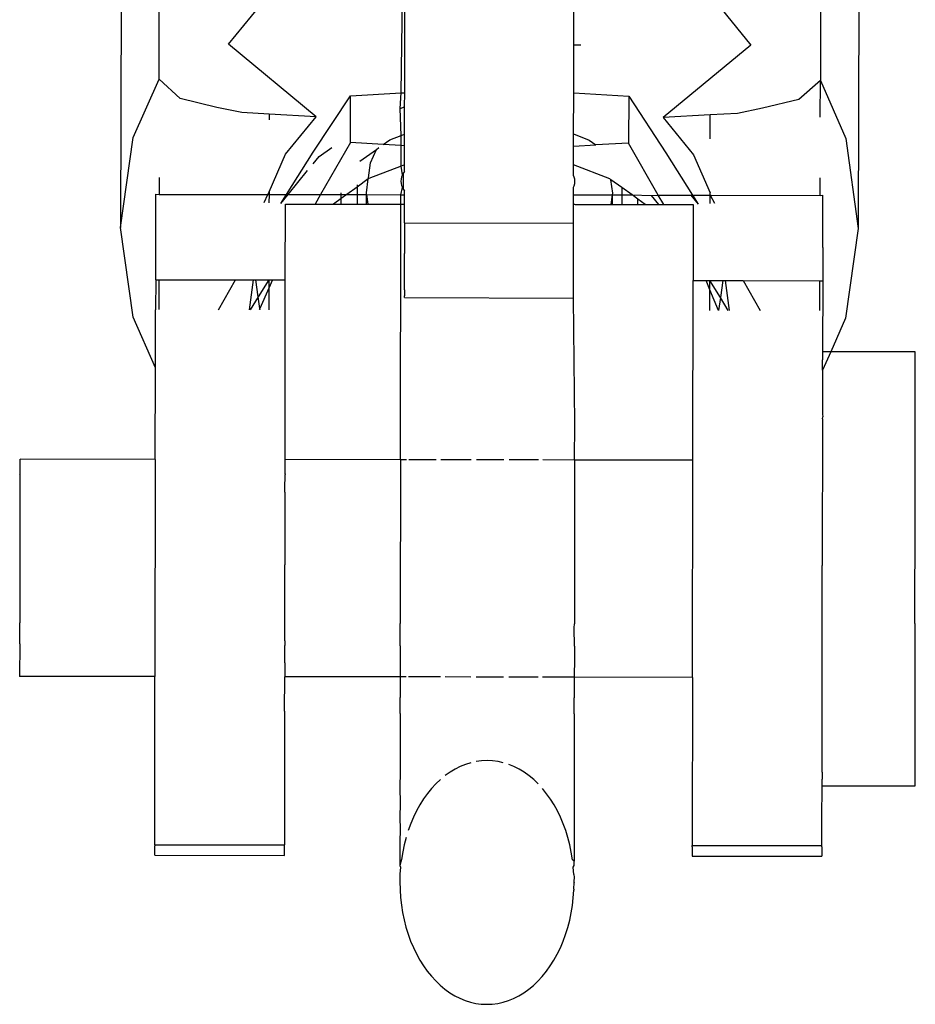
# Model space of a CAD drawing. Extents: x -113 to 145, y -81 to 74.
# Tile 2 of 9: x 16.7 to 18.03, y -81.17 to -79.71. Entities that reach past the tile are written whole.
import ezdxf

# ---------------------------------------------------------------- set-up
doc = ezdxf.new("R2010")
doc.units = 0
doc.header["$MEASUREMENT"] = 0
doc.layers.get('0').update_dxf_attribs({"linetype": 'CONTINUOUS'})

msp = doc.modelspace()

# ---------------------------------------------------------------- linework, layer by layer
for p, q in [((16.9096, -79.7978), (16.9126, -78.3452)), ((17.8908, -78.3466), (17.8881, -79.8)), ((16.8557, -78.5644), (16.8526, -80.0171)), ((17.9472, -78.566), (17.9441, -80.0187)), ((17.2676, -79.8182), (17.2701, -79.6561)), ((17.273, -79.8179), (17.2732, -79.6609)), ((17.5231, -79.7469), (17.5232, -79.6563)), ((17.0122, -79.7462), (17.0726, -79.6723)), ((17.7253, -79.6734), (17.7854, -79.7473)), ((17.1419, -79.8536), (17.0122, -79.7462)), ((17.523, -79.8182), (17.5231, -79.7469)), ((17.5231, -79.7469), (17.5334, -79.7469)), ((17.7854, -79.7473), (17.6552, -79.8544)), ((16.8714, -79.8842), (16.9096, -79.7978)), ((16.9409, -79.8264), (16.9096, -79.7978)), ((17.8881, -79.8), (17.8563, -79.8277)), ((17.888, -79.8542), (17.8881, -79.8)), ((17.8881, -79.8), (17.9257, -79.8857)), ((16.9948, -79.8395), (16.9409, -79.8264)), ((17.1374, -79.9059), (17.1927, -79.8225)), ((17.1926, -79.8917), (17.1927, -79.8225)), ((17.1927, -79.8225), (17.2676, -79.8182)), ((17.2664, -79.8412), (17.2676, -79.8182)), ((17.2676, -79.8182), (17.273, -79.8179)), ((17.2729, -79.8387), (17.273, -79.8179)), ((17.5229, -79.8789), (17.523, -79.8182)), ((17.523, -79.8182), (17.6044, -79.8231)), ((17.6044, -79.8231), (17.6042, -79.8923)), ((17.6044, -79.8231), (17.6594, -79.9066)), ((17.8563, -79.8277), (17.8023, -79.8407)), ((17.0318, -79.8473), (16.9948, -79.8395)), ((17.2664, -79.8412), (17.2729, -79.8387)), ((17.2675, -79.8811), (17.2664, -79.8412)), ((17.2729, -79.879), (17.2729, -79.8387)), ((17.8023, -79.8407), (17.7653, -79.8484)), ((17.0723, -79.8496), (17.0318, -79.8473)), ((17.0723, -79.8496), (17.0723, -79.858)), ((17.1419, -79.8536), (17.0723, -79.8496)), ((17.0967, -79.909), (17.1419, -79.8536)), ((17.7252, -79.8506), (17.6552, -79.8544)), ((17.6552, -79.8544), (17.7003, -79.9098)), ((17.7653, -79.8484), (17.7252, -79.8506)), ((17.7252, -79.8863), (17.7252, -79.8506)), ((16.8526, -80.0171), (16.8714, -79.8842)), ((17.2411, -79.8946), (17.2509, -79.8876)), ((17.2509, -79.8876), (17.2675, -79.8811)), ((17.2675, -79.8811), (17.2729, -79.879)), ((17.2675, -79.8962), (17.2675, -79.8811)), ((17.2729, -79.8965), (17.2729, -79.879)), ((17.5229, -79.8969), (17.5229, -79.8789)), ((17.5229, -79.8789), (17.5461, -79.888)), ((17.9257, -79.8857), (17.9441, -80.0187)), ((17.1463, -79.9124), (17.1653, -79.8987)), ((17.1926, -79.8917), (17.1484, -79.9686)), ((17.2411, -79.8946), (17.1926, -79.8917)), ((17.2068, -79.9193), (17.2312, -79.9018)), ((17.2225, -79.9214), (17.2312, -79.9018)), ((17.2312, -79.9018), (17.2349, -79.8991)), ((17.2675, -79.8962), (17.2411, -79.8946)), ((17.2729, -79.8965), (17.2675, -79.8962)), ((17.2675, -79.9266), (17.2675, -79.8962)), ((17.2728, -79.9245), (17.2729, -79.8965)), ((17.5228, -79.9245), (17.5229, -79.8969)), ((17.5229, -79.8969), (17.5558, -79.895)), ((17.5461, -79.888), (17.5558, -79.895)), ((17.6042, -79.8923), (17.5558, -79.895)), ((17.6482, -79.9693), (17.6042, -79.8923)), ((17.0722, -79.9644), (17.0967, -79.909)), ((17.0979, -79.9685), (17.1374, -79.9059)), ((17.1374, -79.9233), (17.1463, -79.9124)), ((17.6594, -79.9066), (17.6988, -79.9694)), ((17.7003, -79.9098), (17.725, -79.9661)), ((17.2193, -79.9436), (17.2225, -79.9214)), ((17.2675, -79.9266), (17.2201, -79.945)), ((17.2728, -79.9245), (17.2675, -79.9266)), ((17.2695, -79.9394), (17.2675, -79.9266)), ((17.2728, -79.9342), (17.2728, -79.9245)), ((17.5228, -79.9405), (17.5228, -79.9245)), ((17.5766, -79.9455), (17.5228, -79.9245)), ((16.9096, -79.9435), (16.9095, -79.9686)), ((17.1004, -79.9685), (17.1293, -79.9331)), ((17.2191, -79.9455), (17.2027, -79.9575)), ((17.2162, -79.9658), (17.2191, -79.9455)), ((17.2201, -79.945), (17.2191, -79.9455)), ((17.2675, -79.9456), (17.2672, -79.9488)), ((17.2682, -79.9425), (17.2675, -79.9456)), ((17.2695, -79.9394), (17.2682, -79.9425)), ((17.2713, -79.9363), (17.2695, -79.9394)), ((17.2712, -79.9613), (17.2713, -79.9363)), ((17.2728, -79.9342), (17.2713, -79.9363)), ((17.5238, -79.9429), (17.5228, -79.9405)), ((17.5245, -79.946), (17.5238, -79.9429)), ((17.578, -79.9466), (17.5766, -79.9455)), ((17.8877, -79.97), (17.8878, -79.9438)), ((17.2027, -79.9575), (17.1872, -79.9686)), ((17.2027, -79.954), (17.2027, -79.9575)), ((17.2027, -79.9575), (17.2027, -79.9687)), ((17.2672, -79.9488), (17.2675, -79.952)), ((17.2674, -79.9688), (17.2695, -79.9582)), ((17.2675, -79.952), (17.2682, -79.9551)), ((17.2682, -79.9551), (17.2695, -79.9582)), ((17.2695, -79.9582), (17.2712, -79.9613)), ((17.5228, -79.9578), (17.5237, -79.9555)), ((17.5228, -79.9691), (17.5228, -79.9578)), ((17.5237, -79.9555), (17.5245, -79.9523)), ((17.5248, -79.9492), (17.5245, -79.946)), ((17.5245, -79.9523), (17.5248, -79.9492)), ((17.5808, -79.9663), (17.578, -79.9466)), ((17.5943, -79.9583), (17.578, -79.9466)), ((17.5943, -79.9583), (17.5943, -79.9692)), ((17.6094, -79.9692), (17.5943, -79.9583)), ((16.9045, -80.0945), (16.9046, -79.9682)), ((16.9046, -79.9682), (16.9095, -79.9686)), ((16.9095, -79.9686), (17.0704, -79.9685)), ((17.0652, -79.9802), (17.0704, -79.9685)), ((17.0704, -79.9685), (17.0722, -79.9644)), ((17.0704, -79.9685), (17.0722, -79.9685)), ((17.0722, -79.9685), (17.0721, -79.9807)), ((17.0722, -79.9644), (17.0722, -79.9685)), ((17.0722, -79.9685), (17.0979, -79.9685)), ((17.0896, -79.9817), (17.1004, -79.9685)), ((17.0896, -79.9817), (17.0979, -79.9685)), ((17.0979, -79.9685), (17.1004, -79.9685)), ((17.1004, -79.9685), (17.1484, -79.9686)), ((17.1484, -79.9686), (17.1403, -79.9826)), ((17.1484, -79.9686), (17.1791, -79.9686)), ((17.1791, -79.9745), (17.1677, -79.9827)), ((17.1791, -79.9686), (17.1791, -79.9662)), ((17.1872, -79.9686), (17.1791, -79.9745)), ((17.1791, -79.9745), (17.1791, -79.9686)), ((17.1791, -79.9686), (17.1872, -79.9686)), ((17.1791, -79.9827), (17.1791, -79.9745)), ((17.1872, -79.9686), (17.2027, -79.9687)), ((17.2027, -79.9687), (17.2027, -79.9827)), ((17.2027, -79.9687), (17.2162, -79.9687)), ((17.2162, -79.9687), (17.2162, -79.9658)), ((17.2162, -79.9827), (17.2162, -79.9687)), ((17.2162, -79.9687), (17.2185, -79.9827)), ((17.2162, -79.9687), (17.2674, -79.9688)), ((17.2674, -79.9828), (17.2674, -79.9688)), ((17.2674, -79.9688), (17.2728, -79.9688)), ((17.2712, -79.9613), (17.2728, -79.9634)), ((17.2728, -79.9688), (17.2728, -79.9634)), ((17.2728, -79.9828), (17.2728, -79.9688)), ((17.5228, -79.982), (17.5228, -79.9691)), ((17.5228, -79.9691), (17.5804, -79.9692)), ((17.5784, -79.9833), (17.5804, -79.9692)), ((17.5804, -79.9692), (17.5808, -79.9663)), ((17.5807, -79.9833), (17.5804, -79.9692)), ((17.5804, -79.9692), (17.5943, -79.9692)), ((17.5943, -79.9692), (17.5943, -79.9833)), ((17.5943, -79.9692), (17.6094, -79.9692)), ((17.6179, -79.9754), (17.6094, -79.9692)), ((17.6094, -79.9692), (17.6378, -79.9699)), ((17.6378, -79.9699), (17.6482, -79.9693)), ((17.6378, -79.9699), (17.6487, -79.9834)), ((17.6562, -79.9834), (17.6482, -79.9693)), ((17.6482, -79.9693), (17.6962, -79.9693)), ((17.6962, -79.9693), (17.7071, -79.9826)), ((17.6962, -79.9693), (17.6988, -79.9694)), ((17.6988, -79.9694), (17.7071, -79.9826)), ((17.6988, -79.9694), (17.725, -79.9694)), ((17.725, -79.9694), (17.725, -79.9661)), ((17.725, -79.9816), (17.725, -79.9694)), ((17.725, -79.9694), (17.7316, -79.9812)), ((17.725, -79.9694), (17.7264, -79.9694)), ((17.7264, -79.9694), (17.8877, -79.97)), ((17.8877, -79.97), (17.8919, -79.9697)), ((17.8918, -80.0469), (17.8919, -79.9719)), ((17.8919, -79.9719), (17.8919, -79.9697)), ((17.0962, -80.0948), (17.0965, -79.9826)), ((17.0965, -79.9826), (17.1403, -79.9826)), ((17.1403, -79.9826), (17.1677, -79.9827)), ((17.1677, -79.9827), (17.1791, -79.9827)), ((17.1791, -79.9827), (17.2027, -79.9827)), ((17.2027, -79.9827), (17.2162, -79.9827)), ((17.2162, -79.9827), (17.2185, -79.9827)), ((17.2185, -79.9827), (17.2674, -79.9828)), ((17.2669, -80.361), (17.2674, -79.9828)), ((17.2674, -79.9828), (17.2728, -79.9828)), ((17.2729, -80.0106), (17.2728, -79.9828)), ((17.5227, -80.011), (17.5228, -79.9832)), ((17.5239, -79.9828), (17.5228, -79.982)), ((17.5228, -79.9832), (17.5228, -79.982)), ((17.5228, -79.9832), (17.5239, -79.9828)), ((17.5239, -79.9828), (17.525, -79.9832)), ((17.525, -79.9832), (17.5784, -79.9833)), ((17.5784, -79.9833), (17.5807, -79.9833)), ((17.5807, -79.9833), (17.5943, -79.9833)), ((17.5943, -79.9833), (17.6179, -79.9833)), ((17.6179, -79.9833), (17.6179, -79.9754)), ((17.6288, -79.9833), (17.6179, -79.9754)), ((17.6179, -79.9833), (17.6288, -79.9833)), ((17.6288, -79.9833), (17.6487, -79.9834)), ((17.6487, -79.9834), (17.6562, -79.9834)), ((17.6562, -79.9834), (17.6999, -79.9834)), ((17.6999, -79.9834), (17.6996, -80.0957)), ((16.8711, -80.15), (16.8526, -80.0171)), ((17.2729, -80.0106), (17.2728, -80.056)), ((17.2729, -80.0106), (17.5227, -80.011)), ((17.5227, -80.0907), (17.5227, -80.011)), ((17.9441, -80.0187), (17.9254, -80.1515)), ((17.8918, -80.0469), (17.8916, -80.096)), ((17.2727, -80.0746), (17.2728, -80.056)), ((17.2727, -80.0903), (17.2727, -80.0746)), ((17.2727, -80.1097), (17.2727, -80.0903)), ((17.5227, -80.0997), (17.5227, -80.0907)), ((16.9045, -80.0945), (16.9044, -80.1389)), ((16.9045, -80.0945), (16.9093, -80.0946)), ((16.9093, -80.0946), (16.9092, -80.1388)), ((16.9093, -80.0946), (17.0226, -80.0947)), ((16.9972, -80.1389), (17.0226, -80.0947)), ((17.0226, -80.0947), (17.0493, -80.0948)), ((17.0431, -80.139), (17.0493, -80.0948)), ((17.0493, -80.0948), (17.0528, -80.0948)), ((17.0563, -80.1199), (17.0528, -80.0948)), ((17.0528, -80.0948), (17.072, -80.0948)), ((17.072, -80.0948), (17.0563, -80.1199)), ((17.072, -80.0948), (17.072, -80.107)), ((17.0774, -80.0948), (17.072, -80.107)), ((17.072, -80.0948), (17.0774, -80.0948)), ((17.0774, -80.0948), (17.0962, -80.0948)), ((17.0959, -80.3608), (17.0962, -80.0948)), ((17.5226, -80.1033), (17.5227, -80.0997)), ((17.5227, -80.1101), (17.5226, -80.1033)), ((17.6992, -80.3617), (17.6996, -80.0957)), ((17.6996, -80.0957), (17.7189, -80.0957)), ((17.7247, -80.1097), (17.7189, -80.0957)), ((17.7189, -80.0957), (17.7247, -80.0957)), ((17.7247, -80.1097), (17.7247, -80.0957)), ((17.7401, -80.1209), (17.7247, -80.0957)), ((17.7247, -80.0957), (17.7437, -80.0958)), ((17.7437, -80.0958), (17.7401, -80.1209)), ((17.7437, -80.0958), (17.7471, -80.0958)), ((17.7471, -80.0958), (17.7532, -80.14)), ((17.7471, -80.0958), (17.7738, -80.0958)), ((17.7738, -80.0958), (17.7991, -80.1401)), ((17.7738, -80.0958), (17.8875, -80.096)), ((17.8874, -80.1402), (17.8875, -80.096)), ((17.8875, -80.096), (17.8916, -80.096)), ((17.8916, -80.096), (17.8914, -80.2013)), ((17.0563, -80.1199), (17.0443, -80.139)), ((17.0587, -80.1371), (17.0563, -80.1199)), ((17.072, -80.107), (17.0587, -80.1371)), ((17.072, -80.107), (17.0719, -80.139)), ((17.2727, -80.1097), (17.2726, -80.1123)), ((17.2726, -80.1123), (17.2727, -80.1169)), ((17.2727, -80.1169), (17.2726, -80.1185)), ((17.2727, -80.1208), (17.2726, -80.1185)), ((17.5226, -80.1127), (17.5227, -80.1101)), ((17.5227, -80.1173), (17.5226, -80.1127)), ((17.5226, -80.1188), (17.5227, -80.1173)), ((17.5226, -80.1217), (17.5226, -80.1188)), ((17.7246, -80.14), (17.7247, -80.1097)), ((17.7374, -80.14), (17.7247, -80.1097)), ((17.2727, -80.1208), (17.5226, -80.1217)), ((17.5245, -80.3074), (17.5226, -80.1217)), ((17.7401, -80.1209), (17.7374, -80.14)), ((17.7518, -80.14), (17.7401, -80.1209)), ((16.9041, -80.2085), (16.9044, -80.1389)), ((17.0587, -80.1371), (17.0578, -80.139)), ((17.0589, -80.139), (17.0587, -80.1371)), ((16.904, -80.2252), (16.8711, -80.15)), ((17.9254, -80.1515), (17.9034, -80.2013)), ((17.9034, -80.2013), (17.8913, -80.2285)), ((17.8914, -80.2013), (17.8914, -80.2099)), ((17.9034, -80.2013), (17.8914, -80.2013)), ((18.0285, -80.2015), (17.9034, -80.2013)), ((18.0285, -80.2117), (18.0285, -80.2015)), ((16.904, -80.2252), (16.9041, -80.2085)), ((17.8913, -80.2285), (17.8914, -80.2129)), ((17.8914, -80.2099), (17.8914, -80.2115)), ((17.8914, -80.2115), (17.8914, -80.2129)), ((18.0285, -80.2131), (18.0285, -80.2117)), ((18.0285, -80.2431), (18.0285, -80.2131)), ((16.9038, -80.3605), (16.904, -80.2252)), ((17.8913, -80.2285), (17.8914, -80.2429)), ((17.8914, -80.2429), (17.8913, -80.2457)), ((17.8913, -80.2457), (17.8914, -80.2619)), ((18.0284, -80.2459), (18.0285, -80.2431)), ((18.0285, -80.2936), (18.0284, -80.2459)), ((17.8914, -80.2619), (17.8913, -80.2934)), ((17.8913, -80.2934), (17.8915, -80.2973)), ((18.0284, -80.2975), (18.0285, -80.2936)), ((17.5244, -80.3614), (17.5245, -80.3074)), ((17.8912, -80.3004), (17.8909, -80.5177)), ((17.8912, -80.3004), (17.8915, -80.2973)), ((18.0284, -80.3597), (18.0284, -80.2975)), ((16.7037, -80.3661), (16.7037, -80.3602)), ((16.9038, -80.3605), (16.7037, -80.3602)), ((16.7037, -80.3811), (16.7037, -80.3661)), ((16.9038, -80.3605), (16.9034, -80.6818)), ((17.2669, -80.361), (17.0959, -80.3608)), ((17.0959, -80.3816), (17.0959, -80.3608)), ((17.2669, -80.361), (17.2665, -80.6032)), ((17.2757, -80.361), (17.2669, -80.361)), ((17.3197, -80.3611), (17.2789, -80.3611)), ((17.3713, -80.3612), (17.3264, -80.3611)), ((17.4195, -80.3613), (17.3793, -80.3612)), ((17.4711, -80.3613), (17.4274, -80.3613)), ((17.5244, -80.3614), (17.4775, -80.3613)), ((17.5244, -80.3614), (17.5241, -80.6036)), ((17.6992, -80.3617), (17.5244, -80.3614)), ((17.6987, -80.683), (17.6992, -80.3617)), ((18.0283, -80.3645), (18.0284, -80.3597)), ((18.0283, -80.4369), (18.0283, -80.3645)), ((16.7036, -80.3824), (16.7033, -80.6024)), ((16.7036, -80.3824), (16.7037, -80.3811)), ((17.0957, -80.4042), (17.096, -80.383)), ((17.0959, -80.3816), (17.096, -80.383)), ((17.0958, -80.4088), (17.0956, -80.5166)), ((17.0958, -80.4088), (17.0957, -80.4042)), ((18.0281, -80.4423), (18.0283, -80.4369)), ((18.0282, -80.52), (18.0281, -80.4423)), ((17.0956, -80.5228), (17.0956, -80.5166)), ((17.0956, -80.5644), (17.0956, -80.5228)), ((17.8906, -80.7341), (17.8909, -80.5254)), ((17.8909, -80.5254), (17.8909, -80.5177)), ((18.028, -80.5256), (18.0282, -80.52)), ((18.028, -80.6033), (18.028, -80.5256)), ((17.0957, -80.603), (17.0956, -80.5644)), ((16.7033, -80.6335), (16.7033, -80.6024)), ((17.0954, -80.6287), (17.0957, -80.603)), ((17.2663, -80.6091), (17.2665, -80.6032)), ((17.2665, -80.6363), (17.2663, -80.6091)), ((17.5239, -80.6095), (17.5241, -80.6036)), ((17.524, -80.6366), (17.5239, -80.6095)), ((18.028, -80.6033), (18.0279, -80.6086)), ((18.0279, -80.6086), (18.0279, -80.681)), ((17.0954, -80.6287), (17.0955, -80.6341)), ((16.7033, -80.6335), (16.7032, -80.6815)), ((17.0955, -80.6341), (17.0957, -80.636)), ((17.0956, -80.6613), (17.0957, -80.636)), ((17.2665, -80.6363), (17.2665, -80.6615)), ((17.524, -80.6366), (17.524, -80.6619)), ((17.0956, -80.6613), (17.0954, -80.6763)), ((17.2665, -80.6615), (17.2662, -80.6748)), ((17.524, -80.6619), (17.5238, -80.6752)), ((16.9034, -80.6818), (16.7032, -80.6815)), ((16.9031, -80.9306), (16.9034, -80.6818)), ((17.0953, -80.733), (17.0954, -80.6821)), ((17.0954, -80.6763), (17.0954, -80.6821)), ((17.2662, -80.6823), (17.0954, -80.6821)), ((17.2662, -80.6748), (17.2662, -80.6823)), ((17.2753, -80.6823), (17.2662, -80.6823)), ((17.2662, -80.6823), (17.2664, -80.7129)), ((17.326, -80.6824), (17.2785, -80.6824)), ((17.3708, -80.6825), (17.3329, -80.6824)), ((17.4191, -80.6826), (17.3788, -80.6825)), ((17.4707, -80.6826), (17.427, -80.6826)), ((17.5238, -80.6827), (17.4771, -80.6826)), ((17.5238, -80.6752), (17.5238, -80.6827)), ((17.6987, -80.683), (17.5238, -80.6827)), ((17.5238, -80.6827), (17.5239, -80.7133)), ((17.6987, -80.683), (17.6984, -80.9317)), ((18.0279, -80.681), (18.0278, -80.6858)), ((18.0278, -80.6858), (18.0278, -80.748)), ((17.2662, -80.7367), (17.2664, -80.7129)), ((17.5237, -80.7371), (17.5239, -80.7133)), ((17.0953, -80.733), (17.0951, -80.9309)), ((17.2662, -80.7367), (17.2663, -80.7712)), ((17.5237, -80.7371), (17.5238, -80.7716)), ((17.8907, -80.8022), (17.8906, -80.7341)), ((18.0278, -80.748), (18.0277, -80.7519)), ((18.0277, -80.7519), (18.0277, -80.7997)), ((17.2663, -80.7712), (17.2661, -80.7938)), ((17.5238, -80.7716), (17.5236, -80.7941)), ((17.2661, -80.7938), (17.2662, -80.8239)), ((17.5236, -80.7941), (17.5238, -80.8243)), ((17.8905, -80.8234), (17.8907, -80.8022)), ((18.0277, -80.7997), (18.0277, -80.8024)), ((18.0277, -80.8024), (18.0277, -80.8324)), ((17.3475, -80.8187), (17.3401, -80.8232)), ((17.3551, -80.8149), (17.3475, -80.8187)), ((17.3629, -80.8117), (17.3551, -80.8149)), ((17.3707, -80.8093), (17.3629, -80.8117)), ((17.3868, -80.8065), (17.3788, -80.8075)), ((17.3949, -80.8061), (17.3868, -80.8065)), ((17.403, -80.8065), (17.3949, -80.8061)), ((17.4111, -80.8076), (17.403, -80.8065)), ((17.4189, -80.8093), (17.4111, -80.8076)), ((17.4347, -80.815), (17.4269, -80.8118)), ((17.4423, -80.8189), (17.4347, -80.815)), ((17.4497, -80.8234), (17.4423, -80.8189)), ((17.2662, -80.8239), (17.266, -80.8449)), ((17.3258, -80.8342), (17.3192, -80.8405)), ((17.3401, -80.8232), (17.3329, -80.8283)), ((17.4569, -80.8285), (17.4497, -80.8234)), ((17.4639, -80.8343), (17.4569, -80.8285)), ((17.4705, -80.8406), (17.4639, -80.8343)), ((17.5238, -80.8243), (17.5236, -80.8453)), ((17.8905, -80.8234), (17.8905, -80.8322)), ((17.8905, -80.8322), (17.8906, -80.8337)), ((17.8906, -80.8439), (17.8906, -80.8337)), ((18.0277, -80.8324), (18.0276, -80.8339)), ((18.0276, -80.8339), (18.0276, -80.8441)), ((17.266, -80.8449), (17.2661, -80.87)), ((17.3128, -80.8474), (17.3067, -80.8549)), ((17.3192, -80.8405), (17.3128, -80.8474)), ((17.483, -80.8551), (17.477, -80.8476)), ((17.5236, -80.8453), (17.5237, -80.8704)), ((17.8904, -80.8915), (17.8906, -80.8439)), ((18.0276, -80.8441), (17.8906, -80.8439)), ((17.301, -80.8629), (17.2956, -80.8714)), ((17.3067, -80.8549), (17.301, -80.8629)), ((17.4887, -80.8631), (17.483, -80.8551)), ((17.4941, -80.8717), (17.4887, -80.8631)), ((17.2661, -80.87), (17.266, -80.8892)), ((17.2956, -80.8714), (17.2906, -80.8803)), ((17.499, -80.8806), (17.4941, -80.8717)), ((17.5237, -80.8704), (17.5235, -80.8896)), ((17.266, -80.8892), (17.2661, -80.9087)), ((17.2861, -80.8897), (17.2819, -80.8994)), ((17.2906, -80.8803), (17.2861, -80.8897)), ((17.5035, -80.89), (17.499, -80.8806)), ((17.5076, -80.8997), (17.5035, -80.89)), ((17.5235, -80.8896), (17.5236, -80.909)), ((17.8904, -80.932), (17.8904, -80.8915)), ((17.2819, -80.8994), (17.2783, -80.9095)), ((17.5113, -80.9098), (17.5076, -80.8997)), ((17.2661, -80.9087), (17.2659, -80.926)), ((17.275, -80.9202), (17.2723, -80.9306)), ((17.5145, -80.9202), (17.5113, -80.9098)), ((17.5172, -80.9309), (17.5145, -80.9202)), ((17.5236, -80.909), (17.5235, -80.9264)), ((16.9031, -80.9306), (16.9031, -80.9325)), ((16.9031, -80.9306), (17.0951, -80.9309)), ((16.9031, -80.9463), (16.9031, -80.9325)), ((17.0951, -80.9328), (17.0951, -80.9309)), ((17.0951, -80.9466), (17.0951, -80.9328)), ((17.2659, -80.926), (17.266, -80.9393)), ((17.2723, -80.9306), (17.27, -80.9414)), ((17.5195, -80.9418), (17.5172, -80.9309)), ((17.5235, -80.9264), (17.5236, -80.9396)), ((17.6984, -80.9337), (17.6984, -80.9317)), ((17.6984, -80.9317), (17.8904, -80.932)), ((17.6984, -80.9337), (17.6984, -80.9475)), ((17.8904, -80.9339), (17.8904, -80.932)), ((17.8904, -80.9339), (17.8904, -80.9478)), ((16.9031, -80.9463), (17.0951, -80.9466)), ((17.266, -80.9393), (17.2659, -80.9545)), ((17.27, -80.9414), (17.2682, -80.9525)), ((17.5212, -80.9528), (17.5195, -80.9418)), ((17.5236, -80.9396), (17.5235, -80.9549)), ((17.6984, -80.9475), (17.8904, -80.9478)), ((17.2659, -80.9545), (17.266, -80.9612)), ((17.2669, -80.9637), (17.2659, -80.9743)), ((17.2682, -80.9525), (17.266, -80.9612)), ((17.266, -80.9612), (17.2669, -80.9637)), ((17.5235, -80.9549), (17.5212, -80.9528)), ((17.5225, -80.964), (17.5235, -80.9616)), ((17.5234, -80.9746), (17.5225, -80.964)), ((17.5235, -80.9616), (17.5235, -80.9549)), ((17.2659, -80.9743), (17.2659, -80.9783)), ((17.2659, -80.9783), (17.2659, -80.9849)), ((17.5234, -80.9746), (17.5235, -80.9787)), ((17.5235, -80.9787), (17.5234, -80.9853)), ((17.2659, -80.9849), (17.2659, -80.9863)), ((17.2659, -80.9863), (17.2661, -80.9962)), ((17.5232, -80.9966), (17.5235, -80.9866)), ((17.5234, -80.9853), (17.5235, -80.9866)), ((17.2661, -80.9962), (17.2661, -80.9976)), ((17.2661, -80.9976), (17.2669, -81.0089)), ((17.2669, -81.0089), (17.2681, -81.0201)), ((17.5211, -81.0204), (17.5224, -81.0092)), ((17.5224, -81.0092), (17.5232, -80.998)), ((17.5232, -80.9966), (17.5232, -80.998)), ((17.2681, -81.0201), (17.2699, -81.0311)), ((17.5193, -81.0315), (17.5211, -81.0204)), ((17.2699, -81.0311), (17.2721, -81.042)), ((17.5171, -81.0424), (17.5193, -81.0315)), ((17.2721, -81.042), (17.2748, -81.0527)), ((17.2748, -81.0527), (17.278, -81.0631)), ((17.5111, -81.0634), (17.5143, -81.053)), ((17.5143, -81.053), (17.5171, -81.0424)), ((17.278, -81.0631), (17.2817, -81.0732)), ((17.5074, -81.0735), (17.5111, -81.0634)), ((17.2817, -81.0732), (17.2858, -81.0829)), ((17.5033, -81.0832), (17.5074, -81.0735)), ((17.2858, -81.0829), (17.2903, -81.0923)), ((17.2903, -81.0923), (17.2953, -81.1013)), ((17.4937, -81.1016), (17.4987, -81.0926)), ((17.4987, -81.0926), (17.5033, -81.0832)), ((17.2953, -81.1013), (17.3006, -81.1098)), ((17.3006, -81.1098), (17.3063, -81.1178)), ((17.4826, -81.118), (17.4884, -81.11)), ((17.4884, -81.11), (17.4937, -81.1016)), ((17.3063, -81.1178), (17.3124, -81.1253)), ((17.3124, -81.1253), (17.3188, -81.1322)), ((17.4702, -81.1325), (17.4766, -81.1255)), ((17.4766, -81.1255), (17.4826, -81.118)), ((17.3188, -81.1322), (17.3255, -81.1386)), ((17.3255, -81.1386), (17.3324, -81.1444)), ((17.4565, -81.1446), (17.4635, -81.1388)), ((17.4635, -81.1388), (17.4702, -81.1325)), ((17.3324, -81.1444), (17.3396, -81.1496)), ((17.3396, -81.1496), (17.347, -81.1541)), ((17.347, -81.1541), (17.3546, -81.1579)), ((17.4342, -81.158), (17.4418, -81.1542)), ((17.4418, -81.1542), (17.4493, -81.1497)), ((17.4493, -81.1497), (17.4565, -81.1446)), ((17.3546, -81.1579), (17.3624, -81.1611)), ((17.3624, -81.1611), (17.3703, -81.1636)), ((17.3703, -81.1636), (17.3783, -81.1654)), ((17.3783, -81.1654), (17.3863, -81.1664)), ((17.3863, -81.1664), (17.3944, -81.1668)), ((17.3944, -81.1668), (17.4025, -81.1665)), ((17.4025, -81.1665), (17.4106, -81.1654)), ((17.4106, -81.1654), (17.4186, -81.1636)), ((17.4186, -81.1636), (17.4265, -81.1612)), ((17.4265, -81.1612), (17.4342, -81.158))]:
    msp.add_line(p, q)

doc.saveas('drawing.dxf')
